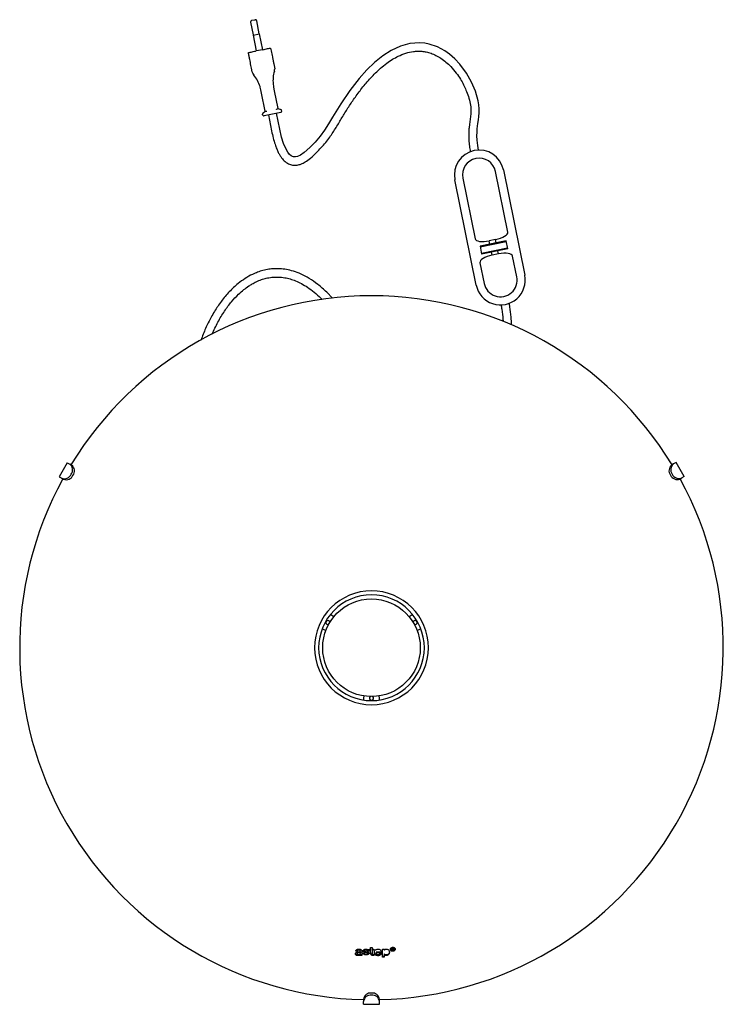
# Model space of a CAD drawing. Header units: millimetres. Extents: x -128 to 1033, y 62 to 1184.
# Tile 1 of 3: x -128 to 305, y 62 to 667. Entities that reach past the tile are written whole.
import ezdxf

# ---------------------------------------------------------------- set-up
doc = ezdxf.new("R2010")
doc.units = ezdxf.units.MM
doc.header["$LTSCALE"] = 5

msp = doc.modelspace()

# ---------------------------------------------------------------- linework, layer by layer
at = {"color": 7, "linetype": 'Continuous', "lineweight": 25}
for p, q in [((14.99, 666.63), (16.76, 666.99)), ((19.53, 658.37), (17.94, 666.21)), ((14.21, 665.45), (15.8, 657.61)), ((15.7, 657.59), (19.62, 658.39)), ((15.7, 657.59), (17.69, 647.79)), ((21.61, 648.58), (19.62, 658.39)), ((21.61, 648.58), (17.69, 647.79)), ((15.17, 635.04), (14.75, 637.12)), ((28.47, 639.9), (28.89, 637.82)), ((28.89, 637.82), (28.99, 636.87)), ((15.45, 634.13), (15.17, 635.04)), ((20.92, 621.78), (20.49, 623.87)), ((28.33, 625.46), (28.76, 623.37)), ((28.76, 623.37), (30.98, 612.38)), ((23.14, 610.79), (20.92, 621.78)), ((30.95, 612.39), (32.76, 611.78)), ((21.56, 608.53), (21.5, 608.84)), ((21.74, 609.55), (23.17, 610.82)), ((32.74, 610.03), (22.45, 607.94)), ((25.09, 608.48), (27.08, 598.68)), ((32.08, 599.69), (30.09, 609.49)), ((33.26, 611.22), (33.32, 610.91)), ((144.69, 569.61), (152.23, 532.36)), ((172.32, 536.44), (164.78, 573.68)), ((169.68, 574.67), (182.78, 509.99)), ((152.89, 503.93), (139.78, 568.61)), ((161.3, 529.1), (155.25, 527.88)), ((155.25, 527.88), (156.25, 522.97)), ((155.35, 527.39), (171.38, 530.63)), ((156.15, 523.46), (172.18, 526.71)), ((164.84, 531.86), (160.9, 531.06)), ((161.3, 529.1), (160.9, 531.06)), ((165.24, 529.9), (161.3, 529.1)), ((165.24, 529.9), (164.84, 531.86)), ((171.29, 531.12), (165.24, 529.9)), ((172.28, 526.22), (171.29, 531.12)), ((162.29, 524.2), (156.25, 522.97)), ((166.23, 525), (162.29, 524.2)), ((162.69, 522.24), (162.29, 524.2)), ((166.63, 523.04), (162.69, 522.24)), ((172.28, 526.22), (166.23, 525)), ((166.63, 523.04), (166.23, 525)), ((177.88, 508.99), (175.3, 521.73)), ((155.21, 517.66), (157.79, 504.92)), ((64.64, 495.82), (60.98, 499.52)), ((57.44, 495.85), (58.24, 495.04)), ((-98.52, 394.72), (-103.52, 386.06)), ((-98.52, 394.72), (-96.98, 393.83)), ((-95.86, 393.19), (-96.98, 393.83)), ((274.27, 393.97), (273.15, 393.33)), ((275.81, 394.86), (274.27, 393.97)), ((280.81, 386.2), (275.81, 394.86)), ((-103.52, 386.06), (-101.98, 385.17)), ((-101.98, 385.17), (-100.86, 384.53)), ((278.15, 384.67), (279.27, 385.31)), ((280.81, 386.2), (279.27, 385.31)), ((64.18, 300.79), (63.21, 301.34)), ((65.28, 299.92), (64.18, 300.79)), ((112.87, 300.79), (111.77, 299.92)), ((113.84, 301.34), (112.87, 300.79)), ((58.21, 292.68), (59.18, 292.13)), ((59.18, 292.13), (60.48, 291.6)), ((116.57, 291.6), (117.87, 292.13)), ((117.87, 292.13), (118.84, 292.68)), ((83.72, 251.35), (83.52, 249.96)), ((83.52, 249.96), (83.52, 248.85)), ((93.52, 249.96), (93.33, 251.35)), ((93.52, 248.85), (93.52, 249.96)), ((79.78, 94.46), (78.81, 94.47)), ((79.78, 94.91), (78.93, 94.91)), ((79.7, 93.35), (79.7, 92.9)), ((79.78, 94.91), (79.78, 94.46)), ((81.66, 94.2), (81.66, 94.29)), ((81.68, 94.07), (81.68, 93.61)), ((81.68, 93.47), (81.68, 93.61)), ((81.77, 92.73), (81.77, 92.26)), ((81.77, 91.79), (81.77, 92.26)), ((82.62, 92.26), (81.77, 92.26)), ((82.62, 91.79), (81.77, 91.79)), ((82.62, 93.1), (82.62, 91.79)), ((82.65, 94.58), (82.65, 94.1)), ((83.22, 92.98), (84.19, 92.98)), ((84.27, 95.13), (84.27, 94.65)), ((85.36, 93.85), (84.69, 93.96)), ((85.36, 93.35), (84.69, 93.47)), ((84.91, 94.17), (85.52, 94.06)), ((86.14, 95.04), (86.14, 94.54)), ((86.81, 95.04), (86.14, 95.04)), ((87.07, 94.54), (86.14, 94.54)), ((86.16, 93.31), (86.16, 92.81)), ((87.34, 95.61), (88.01, 95.61)), ((87.34, 95), (87.34, 95.61)), ((88.01, 95.5), (87.34, 95.5)), ((88.01, 95), (87.34, 95)), ((88.01, 96.63), (89, 96.63)), ((88.01, 95.61), (88.01, 96.63)), ((88.01, 95.5), (88.01, 95)), ((88.01, 93.27), (88.01, 95)), ((89, 96.63), (89, 95.61)), ((89, 95.61), (89.89, 95.62)), ((89.89, 95.5), (89, 95.5)), ((89, 95.5), (89, 95)), ((89, 95), (89, 93.25)), ((89.89, 95), (89, 95)), ((89.88, 92.26), (89.44, 92.26)), ((89.44, 92.26), (89.44, 91.76)), ((89.88, 91.76), (89.44, 91.76)), ((89.63, 92.41), (89.88, 92.41)), ((89.88, 92.41), (89.88, 91.76)), ((89.89, 95.62), (89.89, 95)), ((94.58, 93.94), (91.3, 93.94)), ((91.3, 93.94), (91.3, 93.45)), ((94.58, 93.47), (91.3, 93.45)), ((93.56, 92.93), (94.53, 92.94)), ((94.58, 93.94), (94.58, 93.47)), ((95.3, 95.64), (96.29, 95.65)), ((95.3, 90.79), (95.3, 95.64)), ((96.29, 91.26), (95.3, 91.26)), ((96.29, 90.8), (95.3, 90.79)), ((96.29, 95.65), (96.29, 95.14)), ((96.29, 92.77), (96.29, 92.31)), ((96.29, 92.31), (96.29, 90.8)), ((101.04, 96.32), (101.59, 96.33)), ((101.04, 94.99), (101.04, 96.32)), ((101.41, 95), (101.04, 94.99)), ((101.41, 96.07), (101.41, 95.73)), ((101.68, 96.07), (101.41, 96.07)), ((101.41, 95.73), (101.68, 95.74)), ((101.41, 95.73), (101.41, 95.49)), ((101.41, 95.49), (101.41, 95)), ((101.66, 95.49), (101.41, 95.49)), ((101.98, 95.01), (101.66, 95.49)), ((101.98, 95.39), (101.74, 95.75)), ((101.98, 95.39), (101.98, 95.01)), ((102.14, 95.39), (101.98, 95.39)), ((102.4, 95.02), (101.98, 95.01)), ((102.03, 95.93), (102.03, 95.55)), ((102.03, 95.55), (102.4, 95.02)), ((83.52, 64.88), (83.52, 63.6)), ((83.52, 61.81), (83.52, 63.6)), ((83.52, 61.81), (93.52, 61.81)), ((93.52, 63.6), (93.52, 64.88)), ((93.52, 61.81), (93.52, 63.6))]:
    msp.add_line(p, q, dxfattribs=at)
at = {"color": 7, "linetype": 'Continuous', "lineweight": 25, "flags": 128}
msp.add_lwpolyline([(154.31, 586.77), (153.82, 589.62), (153.49, 592.91), (153.39, 595.63), (153.45, 597.91), (153.59, 599.84), (154, 603.13), (154.33, 605.53), (154.57, 607.58), (154.73, 609.79), (154.72, 612.19), (154.5, 614.71), (154.06, 617.23), (152.41, 623.01), (150.01, 628.64), (146.89, 634.17), (142.84, 639.65), (139.72, 642.99), (136.59, 645.73), (133.56, 647.88), (129.11, 650.27), (124.04, 651.98), (121.24, 652.51), (118.27, 652.75), (112.18, 652.3), (106.29, 650.69), (100.68, 648.09), (95.41, 644.73), (90.45, 640.74), (85.64, 636.12), (81.01, 630.96), (75.13, 623.39), (69.63, 615.29), (64.59, 607), (62.18, 603.02), (59.65, 599.16), (56.87, 595.43), (53.83, 591.83), (50.51, 588.38), (47.14, 585.37), (44.92, 583.84), (43.12, 582.99), (41.74, 582.67), (40.61, 582.72), (39.95, 582.91), (39.16, 583.34), (38.19, 584.15), (37.03, 585.56), (35.76, 587.77), (34.45, 590.87), (33.2, 594.89), (32.08, 599.69), (32.08, 599.69)], dxfattribs=at)
at = {"color": 7, "linetype": 'Continuous', "lineweight": 25}
msp.add_circle((88.52, 280.96), 30, dxfattribs=at)
for centre, radius, start, end in [((15.19, 665.65), 1, 101.45325, 191.45325), ((16.96, 666.01), 1, 11.45325, 101.45325), ((23.99, 636.82), 5, 343.38077, 0.58129), ((20.07, 636.03), 5, 202.32522, 219.52574), ((0.4, 619.8), 20.5, 17.31895, 39.52574), ((48.43, 629.53), 20.5, 163.38077, 185.58756), ((32.53, 611.07), 0.75, 11.45325, 71.45325), ((22.23, 608.99), 0.75, 131.45325, 191.45325), ((22.3, 608.68), 0.75, 191.45325, 281.45325), ((32.59, 610.76), 0.75, 281.45325, 11.45325), ((154.73, 571.64), 15.25, 11.45325, 191.45325), ((154.73, 571.64), 10.25, 11.45325, 191.45325), ((167.84, 506.96), 15.25, 191.45325, 11.45325), ((167.84, 506.96), 10.25, 191.45325, 11.45325), ((88.52, 280.96), 216.35, 90.005, 148.67571), ((88.52, 280.96), 216.35, 31.32429, 89.995), ((-99.8, 390.29), 4.53, 323.45913, 51.44831), ((277.09, 390.42), 4.53, 128.55169, 216.54087), ((-100.32, 389.39), 4.53, 248.55169, 336.54087), ((-98.69, 389.64), 4.53, 323.45913, 51.44831), ((275.98, 389.78), 4.53, 128.55169, 216.54087), ((277.61, 389.53), 4.53, 203.45913, 291.44831), ((88.52, 280.96), 216.35, 151.32429, 268.67571), ((-99.21, 388.75), 4.53, 248.55169, 336.54087), ((88.52, 280.96), 216.35, 271.32429, 28.67571), ((276.5, 388.89), 4.53, 203.45913, 291.44831), ((88.52, 280.96), 35, 90.005, 89.995), ((88.52, 280.96), 32.5, 90.005, 89.995), ((61.68, 296.46), 1.25, 6.1711, 293.82889), ((115.37, 296.46), 1.25, 246.17111, 173.82889), ((88.52, 249.96), 1.25, 126.1711, 53.8289), ((88.01, 64.21), 4.53, 83.45913, 171.44831), ((88.01, 62.92), 4.53, 83.45913, 171.44831), ((89.04, 64.21), 4.53, 8.55169, 96.54087), ((89.04, 62.92), 4.53, 8.55169, 96.54087)]:
    msp.add_arc(centre, radius, start, end, dxfattribs=at)
for centre, start_param, end_param in [((164.24, 534.8), 4.712389, 6.283185), ((160.31, 534), 3.141593, 4.712389), ((163.29, 519.3), 1.570796, 3.141593), ((167.22, 520.1), 0, 1.570796)]:
    msp.add_ellipse(centre, major_axis=(8.08, 1.64), ratio=0.36397, start_param=start_param, end_param=end_param, dxfattribs=at)
for points, knots in [([(12.79, 646.8), (12.84, 646.81), (12.95, 646.83), (13.8, 647), (15.04, 647.25), (16.42, 647.53), (17.33, 647.72), (17.69, 647.79)], [0, 0, 0, 0, 0.214694, 0.429388, 0.644082, 0.858775, 1, 1, 1, 1]), ([(21.61, 648.58), (22.16, 648.7), (23.26, 648.92), (24.73, 649.22), (25.84, 649.44), (26.43, 649.56), (26.49, 649.57), (26.51, 649.58)], [0, 0, 0, 0, 0.214694, 0.429388, 0.644082, 0.858775, 1, 1, 1, 1]), ([(26.51, 649.58), (26.63, 648.96), (26.89, 647.68), (27.25, 645.92), (27.62, 644.08), (28.01, 642.15), (28.32, 640.63), (28.47, 639.9)], [0, 0, 0, 0, 0.17467, 0.364942, 0.564575, 0.792894, 1, 1, 1, 1]), ([(27.08, 598.68), (27.4, 597.18), (28, 594.43), (29.07, 590.73), (30.12, 587.82), (31.12, 585.57), (32.12, 583.71), (33.44, 581.73), (34.99, 580.03), (36.71, 578.8), (38.45, 577.96), (40.52, 577.48), (42.92, 577.6), (45.33, 578.28), (48.14, 579.7), (51.25, 582.03), (54.47, 585.07), (57.55, 588.29), (60.33, 591.54), (63.49, 595.64), (66.83, 600.71), (70.36, 606.81), (74.04, 612.81), (78.1, 618.87), (82.69, 625.09), (87.98, 631.34), (93.13, 636.44), (97.73, 640.18), (101.35, 642.65), (105.25, 644.81), (109.49, 646.54), (113.52, 647.45), (116.81, 647.71), (119.48, 647.63), (122.28, 647.22), (125.22, 646.4), (128.25, 645.12), (131.36, 643.32), (134.44, 640.99), (137.63, 637.96), (140.59, 634.43), (143.13, 630.67), (145.1, 627.16), (146.76, 623.61), (148.2, 619.74), (149.29, 615.63), (149.75, 611.61), (149.54, 607.98), (149.13, 605.18), (148.81, 602.92), (148.56, 600.92), (148.36, 598.62), (148.26, 595.91), (148.35, 592.8), (148.65, 589.38), (149.08, 587.01), (149.29, 585.89)], [0, 0, 0, 0, 0.021564, 0.039616, 0.054071, 0.065146, 0.07423, 0.083662, 0.09856, 0.106274, 0.113402, 0.125581, 0.135668, 0.147037, 0.160479, 0.179814, 0.201598, 0.22261, 0.242647, 0.261717, 0.295524, 0.328053, 0.360905, 0.394586, 0.43084, 0.46971, 0.509797, 0.532594, 0.553078, 0.571372, 0.59523, 0.617305, 0.629146, 0.64159, 0.654783, 0.668969, 0.684323, 0.701039, 0.719292, 0.738635, 0.762733, 0.784101, 0.80238, 0.819325, 0.839121, 0.860386, 0.879102, 0.895817, 0.911635, 0.919156, 0.928019, 0.940107, 0.951752, 0.966149, 0.983959, 1, 1, 1, 1]), ([(14.75, 637.12), (14.62, 637.74), (14.36, 639.02), (14.01, 640.78), (13.63, 642.62), (13.24, 644.55), (12.94, 646.07), (12.79, 646.8)], [0, 0, 0, 0, 0.17467, 0.364942, 0.564575, 0.792894, 1, 1, 1, 1]), ([(20.49, 623.87), (20.37, 624.44), (20.19, 625.19), (20.02, 625.76), (19.97, 625.9)], [0, 0, 0, 0, 0.750125, 1, 1, 1, 1]), ([(28.02, 627.53), (28.04, 627.39), (28.1, 626.79), (28.23, 626.03), (28.33, 625.46)], [0, 0, 0, 0, 0.249875, 1, 1, 1, 1]), ([(30.06, 611.9), (30.06, 611.9), (30.12, 611.94), (30.26, 612.03), (30.48, 612.18), (30.69, 612.31), (30.86, 612.39), (30.92, 612.39), (30.95, 612.39)], [0, 0, 0, 0, 0.005031, 0.137115, 0.383783, 0.600803, 0.800114, 1, 1, 1, 1]), ([(23.17, 610.82), (23.2, 610.83), (23.26, 610.85), (23.44, 610.84), (23.69, 610.8), (23.95, 610.75), (24.12, 610.72), (24.18, 610.71), (24.18, 610.71)], [0, 0, 0, 0, 0.199886, 0.399197, 0.616217, 0.862885, 0.994969, 1, 1, 1, 1]), ([(60.98, 499.52), (59.18, 501.17), (55.79, 504.26), (50.46, 507.94), (45.43, 510.63), (40.7, 512.43), (36.32, 513.49), (32.32, 513.96), (28.71, 513.97), (25.21, 513.62), (21.84, 512.92), (18.49, 511.85), (14.81, 510.29), (10.74, 508.01), (5.89, 504.48), (0.93, 499.82), (-3.93, 494), (-8.22, 487.62), (-11.91, 480.81), (-14.6, 474.93), (-15.85, 471.27), (-16.27, 470.07)], [0, 0, 0, 0, 0.0711094, 0.133432, 0.188348, 0.2370408, 0.2804963, 0.3194377, 0.3543763, 0.3856468, 0.4219364, 0.4547812, 0.4879492, 0.538639, 0.5907747, 0.6628357, 0.7367459, 0.8116898, 0.8871519, 0.9628351, 1, 1, 1, 1]), ([(-9.41, 473.76), (-8.3, 476.23), (-6.09, 481.13), (-2.07, 487.77), (2.2, 493.52), (6.23, 497.86), (9.86, 501.05), (12.7, 503.12), (15.27, 504.71), (17.83, 506.05), (20.71, 507.24), (23.91, 508.18), (27.31, 508.77), (31.19, 508.94), (34.98, 508.55), (38.6, 507.7), (41.99, 506.51), (45.6, 504.81), (49.42, 502.49), (53.47, 499.52), (56.07, 497.12), (57.44, 495.85)], [0, 0, 0, 0, 0.093471, 0.185568, 0.26783, 0.340799, 0.389872, 0.434512, 0.462121, 0.494272, 0.534537, 0.569761, 0.609276, 0.653518, 0.703404, 0.740561, 0.781551, 0.827127, 0.878117, 0.935428, 1, 1, 1, 1]), ([(168.18, 491.8), (168.34, 490.89), (168.89, 487.86), (169.31, 484.4), (169.41, 481.85), (169.43, 481.44)], [0, 0, 0, 0, 0.2666667, 0.8831226, 1, 1, 1, 1]), ([(174.65, 479.41), (174.57, 481.02), (174.38, 484.74), (173.85, 489.17), (173.34, 491.97), (173.21, 492.69)], [0, 0, 0, 0, 0.361063, 0.835373, 1, 1, 1, 1]), ([(100.21, 95.6), (100.23, 95.75), (100.26, 96.05), (100.53, 96.45), (100.92, 96.72), (101.31, 96.85), (101.56, 96.87), (101.66, 96.87)], [0, 0, 0, 0, 0.22992, 0.461332, 0.671181, 0.868033, 1, 1, 1, 1]), ([(101.66, 96.87), (101.84, 96.86), (102.17, 96.84), (102.6, 96.63), (102.89, 96.34), (103.07, 96), (103.09, 95.76), (103.09, 95.65)], [0, 0, 0, 0, 0.237849, 0.436487, 0.635272, 0.831303, 1, 1, 1, 1]), ([(78.65, 92.89), (78.66, 93), (78.68, 93.2), (78.88, 93.5), (79.29, 93.78), (80.23, 94.09), (81.07, 94.15), (81.66, 94.2)], [0, 0, 0, 0, 0.102361, 0.189266, 0.316382, 0.524866, 1, 1, 1, 1]), ([(80.3, 92.17), (80.08, 92.18), (79.63, 92.21), (79.07, 92.47), (78.7, 92.86), (78.67, 93.17), (78.65, 93.32)], [0, 0, 0, 0, 0.280739, 0.560541, 0.780104, 1, 1, 1, 1]), ([(80.3, 91.72), (80.05, 91.73), (79.64, 91.76), (79.14, 92), (78.82, 92.29), (78.67, 92.6), (78.65, 92.8), (78.65, 92.89)], [0, 0, 0, 0, 0.308593, 0.526476, 0.701068, 0.876469, 1, 1, 1, 1]), ([(78.81, 94.47), (78.84, 94.63), (78.9, 94.94), (79.23, 95.32), (79.67, 95.6), (80.19, 95.76), (80.57, 95.77), (80.74, 95.77)], [0, 0, 0, 0, 0.201525, 0.404783, 0.589207, 0.807128, 1, 1, 1, 1]), ([(81.68, 94.07), (81.29, 94.04), (80.72, 93.98), (80.06, 93.83), (79.74, 93.6), (79.71, 93.43), (79.7, 93.35)], [0, 0, 0, 0, 0.501505, 0.751483, 0.876013, 1, 1, 1, 1]), ([(81.68, 93.61), (81.48, 93.59), (81.1, 93.56), (80.52, 93.48), (80.07, 93.37), (79.82, 93.2), (79.72, 93.07), (79.7, 92.96), (79.7, 92.91), (79.7, 92.9)], [0, 0, 0, 0, 0.252274, 0.504652, 0.758676, 0.844282, 0.915983, 0.987679, 1, 1, 1, 1]), ([(79.7, 92.9), (79.71, 92.84), (79.72, 92.73), (79.81, 92.59), (79.96, 92.47), (80.2, 92.37), (80.41, 92.36), (80.52, 92.35)], [0, 0, 0, 0, 0.180387, 0.327928, 0.475377, 0.709908, 1, 1, 1, 1]), ([(80.69, 95.6), (80.56, 95.59), (80.31, 95.57), (79.99, 95.41), (79.81, 95.17), (79.79, 94.99), (79.78, 94.91)], [0, 0, 0, 0, 0.2804712, 0.5600578, 0.7795156, 1, 1, 1, 1]), ([(80.69, 95.14), (80.53, 95.13), (80.29, 95.11), (80.01, 94.96), (79.86, 94.79), (79.8, 94.61), (79.79, 94.5), (79.78, 94.46)], [0, 0, 0, 0, 0.340895, 0.527546, 0.715793, 0.878959, 1, 1, 1, 1]), ([(81.77, 92.73), (81.68, 92.62), (81.49, 92.39), (80.95, 92.2), (80.55, 92.18), (80.3, 92.17)], [0, 0, 0, 0, 0.279267, 0.559021, 1, 1, 1, 1]), ([(81.77, 92.26), (81.7, 92.17), (81.55, 91.98), (81.09, 91.77), (80.66, 91.72), (80.36, 91.72), (80.3, 91.72)], [0, 0, 0, 0, 0.232818, 0.466709, 0.896067, 1, 1, 1, 1]), ([(80.52, 92.35), (80.68, 92.36), (80.95, 92.37), (81.29, 92.52), (81.52, 92.74), (81.66, 93.07), (81.67, 93.32), (81.68, 93.47)], [0, 0, 0, 0, 0.240943, 0.401189, 0.562333, 0.745266, 1, 1, 1, 1]), ([(81.66, 94.76), (81.65, 94.89), (81.64, 95.15), (81.39, 95.45), (81.04, 95.58), (80.8, 95.59), (80.69, 95.6)], [0, 0, 0, 0, 0.281072, 0.55778, 0.778732, 1, 1, 1, 1]), ([(81.66, 94.29), (81.65, 94.42), (81.64, 94.61), (81.52, 94.85), (81.32, 95.01), (81.04, 95.12), (80.81, 95.13), (80.69, 95.14)], [0, 0, 0, 0, 0.271742, 0.415663, 0.561001, 0.774526, 1, 1, 1, 1]), ([(80.74, 95.77), (81.03, 95.75), (81.48, 95.73), (82.04, 95.49), (82.39, 95.16), (82.63, 94.68), (82.64, 94.31), (82.65, 94.1)], [0, 0, 0, 0, 0.278963, 0.433177, 0.588275, 0.772406, 1, 1, 1, 1]), ([(82.64, 94.19), (82.64, 94.13), (82.63, 93.93), (82.63, 93.73), (82.62, 93.58)], [0, 0, 0, 0, 0.27972, 1, 1, 1, 1]), ([(82.65, 94.1), (82.65, 94.02), (82.64, 93.85), (82.63, 93.52), (82.63, 93.27), (82.62, 93.1)], [0, 0, 0, 0, 0.250026, 0.500046, 1, 1, 1, 1]), ([(83.34, 94.61), (83.35, 94.72), (83.37, 94.92), (83.59, 95.22), (83.96, 95.49), (84.52, 95.68), (84.95, 95.7), (85.16, 95.71)], [0, 0, 0, 0, 0.144799, 0.29055, 0.4777, 0.739493, 1, 1, 1, 1]), ([(84.69, 93.96), (84.5, 94.01), (84.13, 94.09), (83.64, 94.32), (83.36, 94.7), (83.35, 94.96), (83.34, 95.09)], [0, 0, 0, 0, 0.280903, 0.561067, 0.779834, 1, 1, 1, 1]), ([(84.69, 93.47), (84.52, 93.51), (84.17, 93.59), (83.75, 93.78), (83.47, 94.05), (83.35, 94.32), (83.34, 94.51), (83.34, 94.61)], [0, 0, 0, 0, 0.252154, 0.523556, 0.677907, 0.832086, 1, 1, 1, 1]), ([(85.21, 92.17), (84.95, 92.19), (84.44, 92.22), (83.82, 92.52), (83.46, 92.81), (83.4, 92.98), (83.39, 92.98)], [0, 0, 0, 0, 0.3569192, 0.7129938, 0.9927213, 1, 1, 1, 1]), ([(84.19, 92.98), (84.23, 92.87), (84.29, 92.68), (84.51, 92.48), (84.82, 92.34), (85.08, 92.33), (85.24, 92.32)], [0, 0, 0, 0, 0.274463, 0.463762, 0.652653, 1, 1, 1, 1]), ([(85.09, 95.55), (84.92, 95.54), (84.65, 95.52), (84.38, 95.38), (84.28, 95.25), (84.27, 95.17), (84.27, 95.13)], [0, 0, 0, 0, 0.499812, 0.749635, 0.874792, 1, 1, 1, 1]), ([(85.09, 95.06), (85, 95.05), (84.79, 95.05), (84.53, 94.97), (84.35, 94.86), (84.28, 94.76), (84.27, 94.68), (84.27, 94.65)], [0, 0, 0, 0, 0.25274, 0.621174, 0.75258, 0.885224, 1, 1, 1, 1]), ([(84.27, 94.65), (84.27, 94.59), (84.29, 94.49), (84.41, 94.35), (84.62, 94.24), (84.8, 94.19), (84.91, 94.17)], [0, 0, 0, 0, 0.204381, 0.386849, 0.622848, 1, 1, 1, 1]), ([(86.14, 95.04), (86.1, 95.14), (86.01, 95.34), (85.6, 95.52), (85.28, 95.54), (85.09, 95.55)], [0, 0, 0, 0, 0.278882, 0.558495, 1, 1, 1, 1]), ([(86.14, 94.54), (86.12, 94.61), (86.07, 94.74), (85.89, 94.9), (85.59, 95.02), (85.3, 95.05), (85.12, 95.06), (85.09, 95.06)], [0, 0, 0, 0, 0.192256, 0.353595, 0.565438, 0.948703, 1, 1, 1, 1]), ([(85.16, 95.71), (85.5, 95.68), (86.02, 95.64), (86.62, 95.3), (86.95, 94.94), (87.03, 94.66), (87.07, 94.54)], [0, 0, 0, 0, 0.391731, 0.60973, 0.828338, 1, 1, 1, 1]), ([(87.13, 93.41), (87.11, 93.26), (87.08, 92.97), (86.77, 92.61), (86.17, 92.25), (85.61, 92.2), (85.21, 92.17)], [0, 0, 0, 0, 0.186824, 0.373681, 0.560843, 1, 1, 1, 1]), ([(85.24, 92.32), (85.34, 92.32), (85.55, 92.33), (85.8, 92.4), (85.99, 92.5), (86.11, 92.61), (86.15, 92.72), (86.16, 92.79), (86.16, 92.81)], [0, 0, 0, 0, 0.25239, 0.506478, 0.670672, 0.801682, 0.93337, 1, 1, 1, 1]), ([(86.16, 93.31), (86.15, 93.35), (86.15, 93.43), (86.07, 93.57), (85.81, 93.75), (85.54, 93.81), (85.36, 93.85)], [0, 0, 0, 0, 0.125308, 0.25046, 0.499185, 1, 1, 1, 1]), ([(86.16, 92.81), (86.15, 92.86), (86.14, 92.96), (86.05, 93.09), (85.84, 93.23), (85.6, 93.31), (85.4, 93.35), (85.36, 93.35)], [0, 0, 0, 0, 0.156714, 0.315273, 0.449765, 0.892797, 1, 1, 1, 1]), ([(85.52, 94.06), (85.7, 94.02), (86.14, 93.93), (86.67, 93.74), (87, 93.41), (87.11, 93.15), (87.12, 92.98), (87.13, 92.91)], [0, 0, 0, 0, 0.251887, 0.587215, 0.737647, 0.88876, 1, 1, 1, 1]), ([(89.44, 92.26), (89.2, 92.29), (88.72, 92.33), (88.08, 92.9), (88.04, 93.44), (88.01, 93.77)], [0, 0, 0, 0, 0.280318, 0.559897, 1, 1, 1, 1]), ([(89.44, 91.76), (89.24, 91.78), (88.89, 91.81), (88.48, 92.05), (88.19, 92.37), (88.03, 92.8), (88.02, 93.12), (88.01, 93.27)], [0, 0, 0, 0, 0.238357, 0.404554, 0.570493, 0.790719, 1, 1, 1, 1]), ([(89, 93.25), (89, 93.15), (89.01, 92.97), (89.08, 92.74), (89.18, 92.57), (89.33, 92.46), (89.49, 92.42), (89.59, 92.41), (89.63, 92.41)], [0, 0, 0, 0, 0.252257, 0.491623, 0.624487, 0.758523, 0.909519, 1, 1, 1, 1]), ([(90.3, 93.72), (90.33, 93.99), (90.37, 94.47), (90.77, 95.09), (91.31, 95.49), (91.91, 95.69), (92.29, 95.71), (92.46, 95.72)], [0, 0, 0, 0, 0.26258, 0.46737, 0.673331, 0.855085, 1, 1, 1, 1]), ([(92.52, 92.17), (92.18, 92.2), (91.5, 92.26), (90.74, 92.83), (90.36, 93.52), (90.32, 93.99), (90.3, 94.22)], [0, 0, 0, 0, 0.2796657, 0.5587335, 0.7791404, 1, 1, 1, 1]), ([(92.52, 91.68), (92.25, 91.7), (91.74, 91.73), (91.09, 92.05), (90.63, 92.51), (90.35, 93.08), (90.32, 93.5), (90.3, 93.72)], [0, 0, 0, 0, 0.224702, 0.414745, 0.605056, 0.791894, 1, 1, 1, 1]), ([(91.3, 93.45), (91.32, 93.31), (91.35, 93.04), (91.6, 92.71), (91.92, 92.48), (92.24, 92.4), (92.43, 92.39), (92.49, 92.39)], [0, 0, 0, 0, 0.259136, 0.479983, 0.700813, 0.912826, 1, 1, 1, 1]), ([(92.46, 95.72), (92.72, 95.7), (93.23, 95.66), (93.87, 95.32), (94.34, 94.8), (94.58, 94.16), (94.58, 93.69), (94.58, 93.47)], [0, 0, 0, 0, 0.199295, 0.400443, 0.575451, 0.796372, 1, 1, 1, 1]), ([(92.49, 92.39), (92.69, 92.4), (92.99, 92.42), (93.34, 92.62), (93.48, 92.8), (93.54, 92.91), (93.56, 92.93)], [0, 0, 0, 0, 0.4481167, 0.6814488, 0.9148716, 1, 1, 1, 1]), ([(94.53, 92.94), (94.44, 92.75), (94.27, 92.37), (93.76, 91.95), (93.16, 91.72), (92.74, 91.69), (92.52, 91.68)], [0, 0, 0, 0, 0.263534, 0.529016, 0.760362, 1, 1, 1, 1]), ([(94.26, 92.94), (94.24, 92.91), (94.12, 92.68), (93.55, 92.29), (92.91, 92.22), (92.52, 92.17)], [0, 0, 0, 0, 0.062751, 0.428367, 1, 1, 1, 1]), ([(96.29, 95.14), (96.39, 95.26), (96.6, 95.5), (97.08, 95.72), (97.43, 95.75), (97.62, 95.76)], [0, 0, 0, 0, 0.324286, 0.649943, 1, 1, 1, 1]), ([(97.62, 92.17), (97.32, 92.2), (96.78, 92.25), (96.44, 92.61), (96.29, 92.77)], [0, 0, 0, 0, 0.559565, 1, 1, 1, 1]), ([(97.62, 91.73), (97.41, 91.74), (97.04, 91.76), (96.57, 91.98), (96.38, 92.2), (96.29, 92.31)], [0, 0, 0, 0, 0.390052, 0.705408, 1, 1, 1, 1]), ([(97.4, 95.51), (97.27, 95.5), (97, 95.47), (96.66, 95.28), (96.52, 95.09), (96.45, 95)], [0, 0, 0, 0, 0.341135, 0.682354, 1, 1, 1, 1]), ([(97.62, 95.76), (97.83, 95.75), (98.25, 95.72), (98.8, 95.43), (99.25, 94.97), (99.5, 94.4), (99.53, 93.97), (99.54, 93.77)], [0, 0, 0, 0, 0.187836, 0.376609, 0.557157, 0.799524, 1, 1, 1, 1]), ([(99.54, 94.19), (99.51, 93.92), (99.47, 93.37), (99.03, 92.68), (98.36, 92.25), (97.87, 92.2), (97.62, 92.17)], [0, 0, 0, 0, 0.28066, 0.560219, 0.780138, 1, 1, 1, 1]), ([(99.54, 93.77), (99.51, 93.48), (99.47, 92.98), (99.09, 92.34), (98.57, 91.93), (98.04, 91.75), (97.73, 91.73), (97.62, 91.73)], [0, 0, 0, 0, 0.3005, 0.508445, 0.71794, 0.903254, 1, 1, 1, 1]), ([(101.66, 94.38), (101.48, 94.39), (101.11, 94.42), (100.65, 94.65), (100.35, 94.99), (100.22, 95.32), (100.22, 95.52), (100.21, 95.6)], [0, 0, 0, 0, 0.239581, 0.480914, 0.691755, 0.889388, 1, 1, 1, 1]), ([(101.66, 96.63), (101.5, 96.61), (101.19, 96.58), (100.83, 96.34), (100.6, 96.06), (100.53, 95.8), (100.52, 95.65), (100.52, 95.6)], [0, 0, 0, 0, 0.2662119, 0.5044317, 0.7107961, 0.9096767, 1, 1, 1, 1]), ([(100.52, 95.6), (100.54, 95.45), (100.56, 95.19), (100.81, 94.89), (101.11, 94.7), (101.41, 94.62), (101.6, 94.62), (101.66, 94.62)], [0, 0, 0, 0, 0.286279, 0.486219, 0.68552, 0.902486, 1, 1, 1, 1]), ([(101.59, 96.33), (101.67, 96.33), (101.84, 96.32), (102.05, 96.28), (102.2, 96.21), (102.27, 96.12), (102.3, 96.02), (102.3, 95.95), (102.31, 95.92)], [0, 0, 0, 0, 0.248274, 0.513358, 0.633574, 0.754815, 0.895524, 1, 1, 1, 1]), ([(102.79, 95.64), (102.78, 95.79), (102.75, 96.05), (102.5, 96.35), (102.21, 96.55), (101.91, 96.62), (101.72, 96.63), (101.66, 96.63)], [0, 0, 0, 0, 0.289612, 0.490804, 0.691348, 0.901474, 1, 1, 1, 1]), ([(103.09, 95.65), (103.08, 95.49), (103.04, 95.18), (102.76, 94.78), (102.37, 94.52), (101.99, 94.4), (101.75, 94.38), (101.66, 94.38)], [0, 0, 0, 0, 0.234837, 0.471847, 0.682874, 0.879656, 1, 1, 1, 1]), ([(101.66, 94.62), (101.8, 94.63), (102.07, 94.66), (102.41, 94.84), (102.65, 95.08), (102.78, 95.37), (102.79, 95.56), (102.79, 95.64)], [0, 0, 0, 0, 0.2363207, 0.4361411, 0.6357769, 0.8398748, 1, 1, 1, 1]), ([(101.94, 95.9), (101.93, 95.93), (101.93, 95.97), (101.89, 96.02), (101.83, 96.05), (101.76, 96.07), (101.71, 96.07), (101.68, 96.07)], [0, 0, 0, 0, 0.237391, 0.395123, 0.552773, 0.794899, 1, 1, 1, 1]), ([(101.68, 95.74), (101.73, 95.74), (101.8, 95.74), (101.88, 95.78), (101.91, 95.82), (101.94, 95.86), (101.94, 95.89), (101.94, 95.9)], [0, 0, 0, 0, 0.394837, 0.559735, 0.725589, 0.875426, 1, 1, 1, 1]), ([(102.26, 96.12), (102.25, 96.1), (102.2, 96.01), (102.1, 95.96), (102.03, 95.93)], [0, 0, 0, 0, 0.287524, 1, 1, 1, 1]), ([(102.31, 95.92), (102.3, 95.87), (102.3, 95.78), (102.22, 95.67), (102.13, 95.6), (102.06, 95.57), (102.03, 95.55)], [0, 0, 0, 0, 0.314528, 0.560801, 0.805932, 1, 1, 1, 1])]:
    msp.add_open_spline(points, degree=3, knots=knots, dxfattribs=at)

doc.saveas('drawing.dxf')
